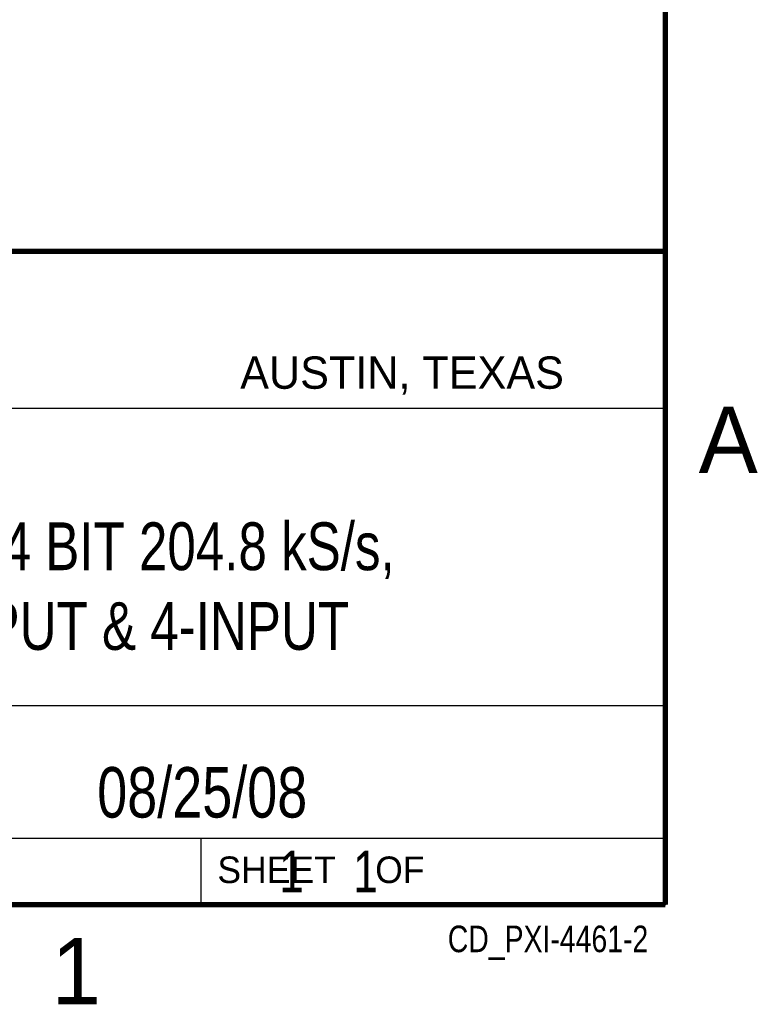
# Model space of a CAD drawing. Header units: inches. Extents: x 0 to 22, y 0 to 17.
# Tile 8 of 10: x 19.1 to 21.8, y 0.1 to 3.8. Entities that reach past the tile are written whole.
import ezdxf
from ezdxf.enums import TextEntityAlignment as Align

# ---------------------------------------------------------------- set-up
doc = ezdxf.new("R2010")
doc.units = ezdxf.units.IN
doc.header["$LTSCALE"] = 1.21
doc.header["$MEASUREMENT"] = 0
doc.layers.get('0').update_dxf_attribs({"linetype": 'CONTINUOUS'})
doc.styles.get("Standard").update_dxf_attribs({"font": 'txt', "width": 0.8})

msp = doc.modelspace()

# ---------------------------------------------------------------- linework, layer by layer
at = {"color": 2, "linetype": 'CONTINUOUS'}
for p, q in [((16.3737, 2.9596), (21.5037, 2.9596)), ((16.375, 2.96), (21.5, 2.96)), ((21.5037, 2.9596), (21.5037, 1.2496)), ((16.7288, 2.37), (21.5, 2.37)), ((16.3737, 1.2496), (21.5037, 1.2496)), ((18.01, 1.25), (21.5, 1.25)), ((21.5, 1.25), (21.5, 0.75)), ((16.375, 0.75), (21.5, 0.75)), ((18.01, 0.75), (21.5, 0.75)), ((19.75, 0.75), (21.5, 0.75)), ((19.75, 0.75), (19.75, 0.5)), ((21.5, 0.75), (21.5, 0.5)), ((19.75, 0.5), (21.5, 0.5)), ((20.4977, 0.4994), (21.4977, 0.4994)), ((20.4977, 0.4994), (20.4977, 0.4989)), ((20.4977, 0.4989), (21.4977, 0.4989)), ((21.4977, 0.4994), (21.4977, 0.4989))]:
    msp.add_line(p, q, dxfattribs=at)
at = {"color": 7, "linetype": 'CONTINUOUS', "const_width": 0.02}
for points in [[(21.5, 0.5), (21.5, 16.5)], [(13.6, 2.9595), (21.5, 2.96)], [(0.5, 0.5), (21.5, 0.5)]]:
    msp.add_lwpolyline(points, dxfattribs=at)

# ---------------------------------------------------------------- texts
at = {"color": 2, "linetype": 'CONTINUOUS'}
for s, height, p in [('AUSTIN, TEXAS', 0.121576, (19.898, 2.4426)), ('A', 0.25, (21.625, 2.125)), ('SHEET    OF', 0.1, (19.8121, 0.5815)), ('1', 0.25, (19.1875, 0.125))]:
    msp.add_text(s, height=height, dxfattribs=at).set_placement(p)
at = {"color": 2, "linetype": 'CONTINUOUS', "width": 0.8}
msp.add_text('CD_PXI-4461-2', height=0.1, dxfattribs=at).set_placement((21.4352, 0.3213), align=Align.RIGHT)
at = {"color": 7, "linetype": 'CONTINUOUS'}
for s, insert, char_height, width, attachment_point in [('NI PXI-4461 & 2, 24 BIT 204.8 kS/s,\\P2-INPUT/2 OUTPUT & 4-INPUT', (18.9387, 1.9396), 0.18, 5.04, 2), ('08/25/08 ', (19.755, 1.0181), 0.19, 1.368, 2), ('     1    1', (19.8125, 0.7031), 0.15625, 1.375, 1)]:
    msp.add_mtext(s, dxfattribs=dict(at, insert=insert, char_height=char_height, width=width, attachment_point=attachment_point))

doc.saveas('drawing.dxf')
